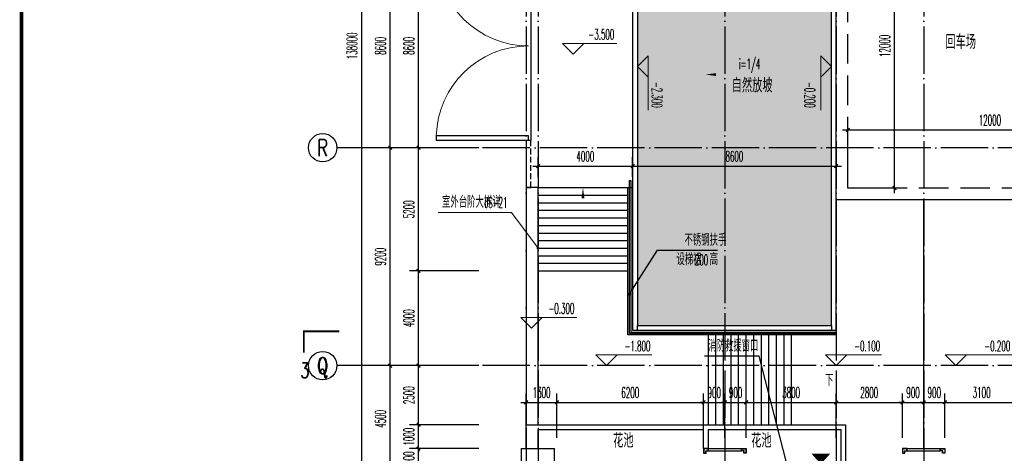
# Model space of a CAD drawing. Extents: x 1779708 to 7299578, y -1121471 to 88434.
# Tile 107 of 256: x 4301660 to 4343275, y -1009043 to -990738. Entities that reach past the tile are written whole.
import ezdxf
from ezdxf.enums import TextEntityAlignment as Align

# ---------------------------------------------------------------- set-up
doc = ezdxf.new("R2010")
doc.units = 0
doc.header["$LTSCALE"] = 1000
doc.header["$MEASUREMENT"] = 0
doc.linetypes.add('DASH', pattern=[0.35, 0.25, -0.1])
doc.linetypes.add('DOTE', pattern=[2.42, 2, -0.2, 0.02, -0.2])
doc.layers.get('0').update_dxf_attribs({"linetype": 'CONTINUOUS'})
doc.layers.get('Defpoints').update_dxf_attribs({"linetype": 'CONTINUOUS'})
for name, color, linetype in [('114', 114, 'CONTINUOUS'), ('a-dims', 7, 'CONTINUOUS'), ('AXIS', 3, 'CONTINUOUS'), ('AXIS_TEXT', 7, 'CONTINUOUS'), ('DIM_LEAD', 3, 'CONTINUOUS'), ('DIM_SYMB', 3, 'CONTINUOUS'), ('DOTE', 1, 'DOTE'), ('GGSignatureLayer', 7, 'CONTINUOUS'), ('PUB_DIM', 3, 'CONTINUOUS'), ('PUB_TEXT', 7, 'CONTINUOUS'), ('PUB_TITLE', 4, 'CONTINUOUS'), ('SPACE', 7, 'CONTINUOUS'), ('STAIR', 2, 'CONTINUOUS'), ('WALL', 255, 'CONTINUOUS'), ('WINDOW', 2, 'CONTINUOUS'), ('修改', 6, 'CONTINUOUS'), ('可见线', 6, 'CONTINUOUS'), ('室外构件', 4, 'CONTINUOUS'), ('道路', 33, 'CONTINUOUS')]:
    doc.layers.add(name, color=color, linetype=linetype)
doc.layers.add('DIM_ELEV', color=3, linetype='CONTINUOUS', lineweight=13)
doc.styles.add('_TCH_AXIS', font='COMPLEX', dxfattribs={"bigfont": 'GBCBIG'})
doc.styles.add('_TCH_DIM', font='SIMPLEX.shx', dxfattribs={"width": 0.7, "bigfont": 'GBCBIG.shx'})
doc.styles.add('_TCH_DIM_T3', font='SIMPLEX.shx', dxfattribs={"width": 0.494118, "bigfont": 'GBCBIG.shx'})
doc.styles.add('_TCH_LABEL', font='COMPLEX', dxfattribs={"bigfont": 'GBCBIG'})
doc.styles.add('_TCH_SPACE', font='SIMPLEX', dxfattribs={"height": 5, "bigfont": 'GBCBIG'})
doc.styles.add('COMPLEX', font='COMPLEX')
doc.dimstyles.new('_TCH_ARCH&&150', dxfattribs={"dimtxt": 446.25, "dimasz": 150, "dimexe": 375, "dimexo": 450, "dimgap": 189.375, "dimtad": 1, "dimdec": 0, "dimzin": 0, "dimdsep": 46, "dimtxsty": '_TCH_DIM_T3', "dimblk": 'ARCHTICK', "dimcen": 0.09, "dimdle": 225, "dimclrt": 7, "dimazin": 2, "dimtfac": 1, "dimtdec": 0, "dimtix": 1, "dimtmove": 2, "dimatfit": 3, "dimfxl": 250, "dimtolj": 1, "dimtzin": 0, "dimarcsym": 0})

# ---------------------------------------------------------------- blocks, each defined once
blk = doc.blocks.new('_AXISO')
blk.add_circle((0, 0), 0.5)
at = {"layer": 'AXIS_TEXT', "style": 'COMPLEX', "width": 1.041667}
blk.add_attdef('A', text='', height=0.56, dxfattribs=at).set_placement((-0.25, -0.28), (0.25, -0.28), align=Align.FIT)
blk = doc.blocks.new('_ArchTick')
at = {"color": 0, "linetype": 'ByBlock', "const_width": 0.4}
blk.add_lwpolyline([(-0.5, -0.5), (0.5, 0.5)], dxfattribs=at)
blk = doc.blocks.new('*D6838')
at = {"layer": 'AXIS', "color": 0, "lineweight": -2, "transparency": 16777216}
for p, q in [((2250, 8975), (2250, 147425)), ((6750, 147200), (1875, 147200)), ((6750, 9200), (1875, 9200))]:
    blk.add_line(p, q, dxfattribs=at)
at = {"layer": 'Defpoints', "color": 0, "transparency": 16777216}
for p in [(2250, 147200), (7200, 147200), (7200, 9200)]:
    blk.add_point(p, dxfattribs=at)
at = {"layer": 'AXIS', "color": 0, "lineweight": -2, "transparency": 16777216, "xscale": 150, "yscale": 150, "zscale": 150}
for p, rotation in [((2250, 147200), 90), ((2250, 9200), 270)]:
    blk.add_blockref('_ArchTick', p, dxfattribs=dict(at, rotation=rotation))
at = {"layer": 'AXIS', "color": 7, "transparency": 16777216, "insert": (1838, 78200), "char_height": 446.2, "attachment_point": 5, "rotation": 90, "style": '_TCH_DIM_T3'}
blk.add_mtext('\\A1;138000', dxfattribs=at)
blk = doc.blocks.new('*D6849')
at = {"layer": 'AXIS', "color": 0, "lineweight": -2, "transparency": 16777216}
for p, q in [((3450, 59975), (3450, 64925)), ((6750, 64700), (3075, 64700)), ((6750, 60200), (3075, 60200))]:
    blk.add_line(p, q, dxfattribs=at)
at = {"layer": 'Defpoints', "color": 0, "transparency": 16777216}
for p in [(3450, 64700), (7200, 64700), (7200, 60200)]:
    blk.add_point(p, dxfattribs=at)
at = {"layer": 'AXIS', "color": 0, "lineweight": -2, "transparency": 16777216, "xscale": 150, "yscale": 150, "zscale": 150}
for p, rotation in [((3450, 64700), 90), ((3450, 60200), 270)]:
    blk.add_blockref('_ArchTick', p, dxfattribs=dict(at, rotation=rotation))
at = {"layer": 'AXIS', "color": 7, "transparency": 16777216, "insert": (3038, 62450), "char_height": 446.2, "attachment_point": 5, "rotation": 90, "style": '_TCH_DIM_T3'}
blk.add_mtext('\\A1;4500', dxfattribs=at)
blk = doc.blocks.new('*D6850')
at = {"layer": 'AXIS', "color": 0, "lineweight": -2, "transparency": 16777216}
for p, q in [((3450, 64475), (3450, 74125)), ((6750, 73900), (3075, 73900)), ((6750, 64700), (3075, 64700))]:
    blk.add_line(p, q, dxfattribs=at)
at = {"layer": 'Defpoints', "color": 0, "transparency": 16777216}
for p in [(3450, 73900), (7200, 73900), (7200, 64700)]:
    blk.add_point(p, dxfattribs=at)
at = {"layer": 'AXIS', "color": 0, "lineweight": -2, "transparency": 16777216, "xscale": 150, "yscale": 150, "zscale": 150}
for p, rotation in [((3450, 73900), 90), ((3450, 64700), 270)]:
    blk.add_blockref('_ArchTick', p, dxfattribs=dict(at, rotation=rotation))
at = {"layer": 'AXIS', "color": 7, "transparency": 16777216, "insert": (3038, 69300), "char_height": 446.2, "attachment_point": 5, "rotation": 90, "style": '_TCH_DIM_T3'}
blk.add_mtext('\\A1;9200', dxfattribs=at)
blk = doc.blocks.new('*D6851')
at = {"layer": 'AXIS', "color": 0, "lineweight": -2, "transparency": 16777216}
for p, q in [((6750, 82500), (3075, 82500)), ((3450, 73675), (3450, 82725)), ((6750, 73900), (3075, 73900))]:
    blk.add_line(p, q, dxfattribs=at)
at = {"layer": 'Defpoints', "color": 0, "transparency": 16777216}
for p in [(3450, 82500), (7200, 82500), (7200, 73900)]:
    blk.add_point(p, dxfattribs=at)
at = {"layer": 'AXIS', "color": 0, "lineweight": -2, "transparency": 16777216, "xscale": 150, "yscale": 150, "zscale": 150}
for p, rotation in [((3450, 82500), 90), ((3450, 73900), 270)]:
    blk.add_blockref('_ArchTick', p, dxfattribs=dict(at, rotation=rotation))
at = {"layer": 'AXIS', "color": 7, "transparency": 16777216, "insert": (3038, 78200), "char_height": 446.2, "attachment_point": 5, "rotation": 90, "style": '_TCH_DIM_T3'}
blk.add_mtext('\\A1;8600', dxfattribs=at)
blk = doc.blocks.new('A$C36B43F05')
at = {"layer": 'PUB_TITLE', "const_width": 150}
blk.add_lwpolyline([(1500, 1500), (124650, 1500), (124650, 174600), (1500, 174600)], close=True, dxfattribs=at)
blk = doc.blocks.new('$DorLib2D$00000002')
for p, q in [((-0.5, 0), (-0.5, 0.4875)), ((-0.475, 0.4875), (-0.5, 0.4875)), ((-0.475, 0), (-0.475, 0.4875)), ((0.475, 0), (0.475, 0.4875)), ((0.475, 0.4875), (0.5, 0.4875)), ((0.5, 0), (0.5, 0.4875)), ((-0.5, 0), (-0.475, 0)), ((0.5, 0), (0.475, 0))]:
    blk.add_line(p, q)
at = {"lineweight": 13}
for centre, start, end in [((-0.4875, 0), 0, 88.5307), ((0.4875, 0), 91.4693, 180)]:
    blk.add_arc(centre, 0.4875, start, end, dxfattribs=at)
blk = doc.blocks.new('A$C13BE7D8E')
at = {"layer": '114'}
h = blk.add_hatch(dxfattribs=at)
h.set_pattern_fill('GRASS', color=256, scale=150, style=0)
h.set_pattern_definition([(90, (0, 0), (-299.3386, 299.3386), [79.374, -519.303]), (45, (0, 0), (-299.339, 299.339), [79.374, -343.955]), (135, (0, 0), (-299.339, -299.339), [79.374, -343.955])])
h.paths.add_polyline_path([(8500, 6200), (16700, 6200), (16700, 29800), (8500, 29800)])
at = {"layer": 'STAIR'}
for p, q in [((4300, 12020), (8300, 12020)), ((4300, 11700), (8100, 11700)), ((4300, 11380), (8100, 11380)), ((4300, 11060), (8100, 11060)), ((4300, 10740), (8100, 10740)), ((4300, 10420), (8100, 10420)), ((4300, 10100), (8100, 10100)), ((4300, 9780), (8100, 9780)), ((4300, 9460), (8100, 9460)), ((4300, 9140), (8100, 9140)), ((4300, 8820), (8100, 8820)), ((4300, 8500), (8100, 8500)), ((11500, 2000), (11500, 5800)), ((11820, 2000), (11820, 5800)), ((12140, 2000), (12140, 5800)), ((12460, 2000), (12460, 5800)), ((12780, 2000), (12780, 5800)), ((13100, 2000), (13100, 5800)), ((13420, 2000), (13420, 5800)), ((13740, 2000), (13740, 5800)), ((14060, 2000), (14060, 5800)), ((14380, 2000), (14380, 5800)), ((14700, 2000), (14700, 5800)), ((15020, 2000), (15020, 5800))]:
    blk.add_line(p, q, dxfattribs=at)
for points in [[(16900, 5860), (8160, 5860), (8160, 12320), (8220, 12320), (8220, 5920), (16900, 5920)], [(16900, 6000), (16900, 5800), (8300, 5800), (8100, 5800), (8100, 12020), (8300, 12020), (8300, 6000), (16900, 6000)]]:
    blk.add_lwpolyline(points, dxfattribs=at)
at = {"layer": 'WALL', "linetype": 'DASH'}
for p, q in [((4000, 14000), (3800, 14000)), ((3800, 14000), (3800, 12020)), ((4000, 12020), (4000, 14000)), ((3800, 12020), (4000, 12020))]:
    blk.add_line(p, q, dxfattribs=at)
at = {"layer": 'WINDOW'}
blk.add_line((4000, 22000), (4000, 14000), dxfattribs=at)
at = {"layer": '可见线'}
for p, q in [((8500, 6000), (8500, 6200)), ((16700, 6200), (16700, 6000))]:
    blk.add_line(p, q, dxfattribs=at)
for points in [[(8300, 6000), (16900, 6000), (16900, 30000), (8300, 30000)], [(8500, 6200), (16700, 6200), (16700, 29800), (8500, 29800)], [(3800, 2000), (4300, 2000), (4300, 12020), (3800, 12020)]]:
    blk.add_lwpolyline(points, close=True, dxfattribs=at)
at = {"layer": '道路'}
blk.add_lwpolyline([(16900, 11500), (16900, 24500), (29900, 24500), (29900, 11500)], close=True, dxfattribs=at)
at = {"layer": '道路', "color": 3, "linetype": 'DASH', "ltscale": 5, "flags": 128}
blk.add_lwpolyline([(17400, 12000), (17400, 24000), (29400, 24000), (29400, 12000)], close=True, dxfattribs=at)
at = {"layer": 'WINDOW', "xscale": 8000, "yscale": -8000, "zscale": 8000, "rotation": 270}
blk.add_blockref('$DorLib2D$00000002', (3900, 18000), dxfattribs=at)
blk = doc.blocks.new('*D4623')
at = {"layer": 'Defpoints', "color": 0, "transparency": 16777216}
for p in [(4343867, -1006893), (4340767, -1008843), (4343867, -1008843)]:
    blk.add_point(p, dxfattribs=at)
at = {"layer": 'PUB_DIM', "color": 0, "lineweight": -2, "transparency": 16777216}
for p, q in [((4340767, -1008393), (4340767, -1006518)), ((4343867, -1008393), (4343867, -1006518)), ((4340542, -1006893), (4344092, -1006893))]:
    blk.add_line(p, q, dxfattribs=at)
at = {"layer": 'PUB_DIM', "color": 0, "lineweight": -2, "transparency": 16777216, "xscale": 150, "yscale": 150, "zscale": 150, "rotation": 180}
blk.add_blockref('_ArchTick', (4340767, -1006893), dxfattribs=at)
at = {"layer": 'PUB_DIM', "color": 0, "lineweight": -2, "transparency": 16777216, "xscale": 150, "yscale": 150, "zscale": 150}
blk.add_blockref('_ArchTick', (4343867, -1006893), dxfattribs=at)
at = {"layer": 'PUB_DIM', "color": 7, "transparency": 16777216, "insert": (4342317, -1006481), "char_height": 446.2, "attachment_point": 5, "style": '_TCH_DIM_T3'}
blk.add_mtext('\\A1;3100', dxfattribs=at)
blk = doc.blocks.new('*D4624')
at = {"layer": 'Defpoints', "color": 0, "transparency": 16777216}
for p in [(4340767, -1006893), (4339867, -1008843), (4340767, -1008843)]:
    blk.add_point(p, dxfattribs=at)
at = {"layer": 'PUB_DIM', "color": 0, "lineweight": -2, "transparency": 16777216}
for p, q in [((4339867, -1008393), (4339867, -1006518)), ((4340767, -1008393), (4340767, -1006518)), ((4339867, -1006893), (4339717, -1006893)), ((4339867, -1006893), (4340767, -1006893)), ((4340767, -1006893), (4340917, -1006893))]:
    blk.add_line(p, q, dxfattribs=at)
at = {"layer": 'PUB_DIM', "color": 0, "lineweight": -2, "transparency": 16777216, "xscale": 150, "yscale": 150, "zscale": 150}
blk.add_blockref('_ArchTick', (4339867, -1006893), dxfattribs=at)
at = {"layer": 'PUB_DIM', "color": 0, "lineweight": -2, "transparency": 16777216, "xscale": 150, "yscale": 150, "zscale": 150, "rotation": 180}
blk.add_blockref('_ArchTick', (4340767, -1006893), dxfattribs=at)
at = {"layer": 'PUB_DIM', "color": 7, "transparency": 16777216, "insert": (4340317, -1006481), "char_height": 446.2, "attachment_point": 5, "style": '_TCH_DIM_T3'}
blk.add_mtext('\\A1;900', dxfattribs=at)
blk = doc.blocks.new('*D4625')
at = {"layer": 'Defpoints', "color": 0, "transparency": 16777216}
for p in [(4339867, -1006893), (4338967, -1008843), (4339867, -1008843)]:
    blk.add_point(p, dxfattribs=at)
at = {"layer": 'PUB_DIM', "color": 0, "lineweight": -2, "transparency": 16777216}
for p, q in [((4338967, -1008393), (4338967, -1006518)), ((4339867, -1008393), (4339867, -1006518)), ((4338967, -1006893), (4338817, -1006893)), ((4338967, -1006893), (4339867, -1006893)), ((4339867, -1006893), (4340017, -1006893))]:
    blk.add_line(p, q, dxfattribs=at)
at = {"layer": 'PUB_DIM', "color": 0, "lineweight": -2, "transparency": 16777216, "xscale": 150, "yscale": 150, "zscale": 150}
blk.add_blockref('_ArchTick', (4338967, -1006893), dxfattribs=at)
at = {"layer": 'PUB_DIM', "color": 0, "lineweight": -2, "transparency": 16777216, "xscale": 150, "yscale": 150, "zscale": 150, "rotation": 180}
blk.add_blockref('_ArchTick', (4339867, -1006893), dxfattribs=at)
at = {"layer": 'PUB_DIM', "color": 7, "transparency": 16777216, "insert": (4339417, -1006481), "char_height": 446.2, "attachment_point": 5, "style": '_TCH_DIM_T3'}
blk.add_mtext('\\A1;900', dxfattribs=at)
blk = doc.blocks.new('*D4626')
at = {"layer": 'Defpoints', "color": 0, "transparency": 16777216}
for p in [(4338967, -1006893), (4336167, -1008843), (4338967, -1008843)]:
    blk.add_point(p, dxfattribs=at)
at = {"layer": 'PUB_DIM', "color": 0, "lineweight": -2, "transparency": 16777216}
for p, q in [((4336167, -1008393), (4336167, -1006518)), ((4338967, -1008393), (4338967, -1006518)), ((4335942, -1006893), (4339192, -1006893))]:
    blk.add_line(p, q, dxfattribs=at)
at = {"layer": 'PUB_DIM', "color": 0, "lineweight": -2, "transparency": 16777216, "xscale": 150, "yscale": 150, "zscale": 150, "rotation": 180}
blk.add_blockref('_ArchTick', (4336167, -1006893), dxfattribs=at)
at = {"layer": 'PUB_DIM', "color": 0, "lineweight": -2, "transparency": 16777216, "xscale": 150, "yscale": 150, "zscale": 150}
blk.add_blockref('_ArchTick', (4338967, -1006893), dxfattribs=at)
at = {"layer": 'PUB_DIM', "color": 7, "transparency": 16777216, "insert": (4337567, -1006481), "char_height": 446.2, "attachment_point": 5, "style": '_TCH_DIM_T3'}
blk.add_mtext('\\A1;2800', dxfattribs=at)
blk = doc.blocks.new('*D4627')
at = {"layer": 'Defpoints', "color": 0, "transparency": 16777216}
for p in [(4336167, -1006893), (4332367, -1008843), (4336167, -1008843)]:
    blk.add_point(p, dxfattribs=at)
at = {"layer": 'PUB_DIM', "color": 0, "lineweight": -2, "transparency": 16777216}
for p, q in [((4332367, -1008393), (4332367, -1006518)), ((4336167, -1008393), (4336167, -1006518)), ((4332142, -1006893), (4336392, -1006893))]:
    blk.add_line(p, q, dxfattribs=at)
at = {"layer": 'PUB_DIM', "color": 0, "lineweight": -2, "transparency": 16777216, "xscale": 150, "yscale": 150, "zscale": 150, "rotation": 180}
blk.add_blockref('_ArchTick', (4332367, -1006893), dxfattribs=at)
at = {"layer": 'PUB_DIM', "color": 0, "lineweight": -2, "transparency": 16777216, "xscale": 150, "yscale": 150, "zscale": 150}
blk.add_blockref('_ArchTick', (4336167, -1006893), dxfattribs=at)
at = {"layer": 'PUB_DIM', "color": 7, "transparency": 16777216, "insert": (4334267, -1006481), "char_height": 446.2, "attachment_point": 5, "style": '_TCH_DIM_T3'}
blk.add_mtext('\\A1;3800', dxfattribs=at)
blk = doc.blocks.new('*D4628')
at = {"layer": 'Defpoints', "color": 0, "transparency": 16777216}
for p in [(4332367, -1006893), (4331467, -1008843), (4332367, -1008843)]:
    blk.add_point(p, dxfattribs=at)
at = {"layer": 'PUB_DIM', "color": 0, "lineweight": -2, "transparency": 16777216}
for p, q in [((4331467, -1008393), (4331467, -1006518)), ((4332367, -1008393), (4332367, -1006518)), ((4331467, -1006893), (4331317, -1006893)), ((4331467, -1006893), (4332367, -1006893)), ((4332367, -1006893), (4332517, -1006893))]:
    blk.add_line(p, q, dxfattribs=at)
at = {"layer": 'PUB_DIM', "color": 0, "lineweight": -2, "transparency": 16777216, "xscale": 150, "yscale": 150, "zscale": 150}
blk.add_blockref('_ArchTick', (4331467, -1006893), dxfattribs=at)
at = {"layer": 'PUB_DIM', "color": 0, "lineweight": -2, "transparency": 16777216, "xscale": 150, "yscale": 150, "zscale": 150, "rotation": 180}
blk.add_blockref('_ArchTick', (4332367, -1006893), dxfattribs=at)
at = {"layer": 'PUB_DIM', "color": 7, "transparency": 16777216, "insert": (4331917, -1006481), "char_height": 446.2, "attachment_point": 5, "style": '_TCH_DIM_T3'}
blk.add_mtext('\\A1;900', dxfattribs=at)
blk = doc.blocks.new('*D4629')
at = {"layer": 'Defpoints', "color": 0, "transparency": 16777216}
for p in [(4331467, -1006893), (4330567, -1008843), (4331467, -1008843)]:
    blk.add_point(p, dxfattribs=at)
at = {"layer": 'PUB_DIM', "color": 0, "lineweight": -2, "transparency": 16777216}
for p, q in [((4330567, -1008393), (4330567, -1006518)), ((4331467, -1008393), (4331467, -1006518)), ((4330567, -1006893), (4330417, -1006893)), ((4330567, -1006893), (4331467, -1006893)), ((4331467, -1006893), (4331617, -1006893))]:
    blk.add_line(p, q, dxfattribs=at)
at = {"layer": 'PUB_DIM', "color": 0, "lineweight": -2, "transparency": 16777216, "xscale": 150, "yscale": 150, "zscale": 150}
blk.add_blockref('_ArchTick', (4330567, -1006893), dxfattribs=at)
at = {"layer": 'PUB_DIM', "color": 0, "lineweight": -2, "transparency": 16777216, "xscale": 150, "yscale": 150, "zscale": 150, "rotation": 180}
blk.add_blockref('_ArchTick', (4331467, -1006893), dxfattribs=at)
at = {"layer": 'PUB_DIM', "color": 7, "transparency": 16777216, "insert": (4331017, -1006481), "char_height": 446.2, "attachment_point": 5, "style": '_TCH_DIM_T3'}
blk.add_mtext('\\A1;900', dxfattribs=at)
blk = doc.blocks.new('*D4630')
at = {"layer": 'Defpoints', "color": 0, "transparency": 16777216}
for p in [(4330567, -1006893), (4324367, -1008843), (4330567, -1008843)]:
    blk.add_point(p, dxfattribs=at)
at = {"layer": 'PUB_DIM', "color": 0, "lineweight": -2, "transparency": 16777216}
for p, q in [((4324367, -1008393), (4324367, -1006518)), ((4330567, -1008393), (4330567, -1006518)), ((4324142, -1006893), (4330792, -1006893))]:
    blk.add_line(p, q, dxfattribs=at)
at = {"layer": 'PUB_DIM', "color": 0, "lineweight": -2, "transparency": 16777216, "xscale": 150, "yscale": 150, "zscale": 150, "rotation": 180}
blk.add_blockref('_ArchTick', (4324367, -1006893), dxfattribs=at)
at = {"layer": 'PUB_DIM', "color": 0, "lineweight": -2, "transparency": 16777216, "xscale": 150, "yscale": 150, "zscale": 150}
blk.add_blockref('_ArchTick', (4330567, -1006893), dxfattribs=at)
at = {"layer": 'PUB_DIM', "color": 7, "transparency": 16777216, "insert": (4327467, -1006481), "char_height": 446.2, "attachment_point": 5, "style": '_TCH_DIM_T3'}
blk.add_mtext('\\A1;6200', dxfattribs=at)
blk = doc.blocks.new('*D4631')
at = {"layer": 'Defpoints', "color": 0, "transparency": 16777216}
for p in [(4324367, -1006893), (4323067, -1008843), (4324367, -1008843)]:
    blk.add_point(p, dxfattribs=at)
at = {"layer": 'PUB_DIM', "color": 0, "lineweight": -2, "transparency": 16777216}
for p, q in [((4323067, -1008393), (4323067, -1006518)), ((4324367, -1008393), (4324367, -1006518)), ((4322842, -1006893), (4324592, -1006893))]:
    blk.add_line(p, q, dxfattribs=at)
at = {"layer": 'PUB_DIM', "color": 0, "lineweight": -2, "transparency": 16777216, "xscale": 150, "yscale": 150, "zscale": 150, "rotation": 180}
blk.add_blockref('_ArchTick', (4323067, -1006893), dxfattribs=at)
at = {"layer": 'PUB_DIM', "color": 0, "lineweight": -2, "transparency": 16777216, "xscale": 150, "yscale": 150, "zscale": 150}
blk.add_blockref('_ArchTick', (4324367, -1006893), dxfattribs=at)
at = {"layer": 'PUB_DIM', "color": 7, "transparency": 16777216, "insert": (4323717, -1006481), "char_height": 446.2, "attachment_point": 5, "style": '_TCH_DIM_T3'}
blk.add_mtext('\\A1;1300', dxfattribs=at)
blk = doc.blocks.new('*D4783')
at = {"layer": 'Defpoints', "color": 0, "transparency": 16777216}
for p in [(4318517, -987543), (4321517, -987543), (4321517, -996143)]:
    blk.add_point(p, dxfattribs=at)
at = {"layer": 'PUB_DIM', "color": 0, "lineweight": -2, "transparency": 16777216}
for p, q in [((4318517, -996368), (4318517, -987318)), ((4321067, -987543), (4318142, -987543)), ((4321067, -996143), (4318142, -996143))]:
    blk.add_line(p, q, dxfattribs=at)
at = {"layer": 'PUB_DIM', "color": 0, "lineweight": -2, "transparency": 16777216, "xscale": 150, "yscale": 150, "zscale": 150}
for p, rotation in [((4318517, -987543), 90), ((4318517, -996143), 270)]:
    blk.add_blockref('_ArchTick', p, dxfattribs=dict(at, rotation=rotation))
at = {"layer": 'PUB_DIM', "color": 7, "transparency": 16777216, "insert": (4318105, -991843), "char_height": 446.2, "attachment_point": 5, "rotation": 90, "style": '_TCH_DIM_T3'}
blk.add_mtext('\\A1;8600', dxfattribs=at)
blk = doc.blocks.new('*D4784')
at = {"layer": 'Defpoints', "color": 0, "transparency": 16777216}
for p in [(4318517, -996143), (4321517, -996143), (4321517, -1001343)]:
    blk.add_point(p, dxfattribs=at)
at = {"layer": 'PUB_DIM', "color": 0, "lineweight": -2, "transparency": 16777216}
for p, q in [((4321067, -996143), (4318142, -996143)), ((4318517, -1001568), (4318517, -995918)), ((4321067, -1001343), (4318142, -1001343))]:
    blk.add_line(p, q, dxfattribs=at)
at = {"layer": 'PUB_DIM', "color": 0, "lineweight": -2, "transparency": 16777216, "xscale": 150, "yscale": 150, "zscale": 150}
for p, rotation in [((4318517, -996143), 90), ((4318517, -1001343), 270)]:
    blk.add_blockref('_ArchTick', p, dxfattribs=dict(at, rotation=rotation))
at = {"layer": 'PUB_DIM', "color": 7, "transparency": 16777216, "insert": (4318105, -998743), "char_height": 446.2, "attachment_point": 5, "rotation": 90, "style": '_TCH_DIM_T3'}
blk.add_mtext('\\A1;5200', dxfattribs=at)
blk = doc.blocks.new('*D4785')
at = {"layer": 'Defpoints', "color": 0, "transparency": 16777216}
for p in [(4318517, -1001343), (4321517, -1001343), (4321517, -1005343)]:
    blk.add_point(p, dxfattribs=at)
at = {"layer": 'PUB_DIM', "color": 0, "lineweight": -2, "transparency": 16777216}
for p, q in [((4318517, -1005568), (4318517, -1001118)), ((4321067, -1001343), (4318142, -1001343)), ((4321067, -1005343), (4318142, -1005343))]:
    blk.add_line(p, q, dxfattribs=at)
at = {"layer": 'PUB_DIM', "color": 0, "lineweight": -2, "transparency": 16777216, "xscale": 150, "yscale": 150, "zscale": 150}
for p, rotation in [((4318517, -1001343), 90), ((4318517, -1005343), 270)]:
    blk.add_blockref('_ArchTick', p, dxfattribs=dict(at, rotation=rotation))
at = {"layer": 'PUB_DIM', "color": 7, "transparency": 16777216, "insert": (4318105, -1003343), "char_height": 446.2, "attachment_point": 5, "rotation": 90, "style": '_TCH_DIM_T3'}
blk.add_mtext('\\A1;4000', dxfattribs=at)
blk = doc.blocks.new('*D4925')
at = {"layer": 'Defpoints', "color": 0, "transparency": 16777216}
for p in [(4318517, -1008843), (4321517, -1008843), (4321517, -1009843)]:
    blk.add_point(p, dxfattribs=at)
at = {"layer": 'PUB_DIM', "color": 0, "lineweight": -2, "transparency": 16777216}
for p, q in [((4318517, -1008843), (4318517, -1008693)), ((4321067, -1008843), (4318142, -1008843)), ((4318517, -1009843), (4318517, -1008843)), ((4321067, -1009843), (4318142, -1009843)), ((4318517, -1009843), (4318517, -1009993))]:
    blk.add_line(p, q, dxfattribs=at)
at = {"layer": 'PUB_DIM', "color": 0, "lineweight": -2, "transparency": 16777216, "xscale": 150, "yscale": 150, "zscale": 150}
for p, rotation in [((4318517, -1008843), 270), ((4318517, -1009843), 90)]:
    blk.add_blockref('_ArchTick', p, dxfattribs=dict(at, rotation=rotation))
at = {"layer": 'PUB_DIM', "color": 7, "transparency": 16777216, "insert": (4318105, -1009343), "char_height": 446.2, "attachment_point": 5, "rotation": 90, "style": '_TCH_DIM_T3'}
blk.add_mtext('\\A1;1000', dxfattribs=at)
blk = doc.blocks.new('*D4926')
at = {"layer": 'Defpoints', "color": 0, "transparency": 16777216}
for p in [(4318517, -1007843), (4321517, -1007843), (4321517, -1008843)]:
    blk.add_point(p, dxfattribs=at)
at = {"layer": 'PUB_DIM', "color": 0, "lineweight": -2, "transparency": 16777216}
for p, q in [((4321067, -1007843), (4318142, -1007843)), ((4318517, -1007843), (4318517, -1007693)), ((4318517, -1008843), (4318517, -1007843)), ((4321067, -1008843), (4318142, -1008843)), ((4318517, -1008843), (4318517, -1008993))]:
    blk.add_line(p, q, dxfattribs=at)
at = {"layer": 'PUB_DIM', "color": 0, "lineweight": -2, "transparency": 16777216, "xscale": 150, "yscale": 150, "zscale": 150}
for p, rotation in [((4318517, -1007843), 270), ((4318517, -1008843), 90)]:
    blk.add_blockref('_ArchTick', p, dxfattribs=dict(at, rotation=rotation))
at = {"layer": 'PUB_DIM', "color": 7, "transparency": 16777216, "insert": (4318105, -1008343), "char_height": 446.2, "attachment_point": 5, "rotation": 90, "style": '_TCH_DIM_T3'}
blk.add_mtext('\\A1;1000', dxfattribs=at)
blk = doc.blocks.new('*D4927')
at = {"layer": 'Defpoints', "color": 0, "transparency": 16777216}
for p in [(4318517, -1005343), (4321517, -1005343), (4321517, -1007843)]:
    blk.add_point(p, dxfattribs=at)
at = {"layer": 'PUB_DIM', "color": 0, "lineweight": -2, "transparency": 16777216}
for p, q in [((4321067, -1005343), (4318142, -1005343)), ((4318517, -1008068), (4318517, -1005118)), ((4321067, -1007843), (4318142, -1007843))]:
    blk.add_line(p, q, dxfattribs=at)
at = {"layer": 'PUB_DIM', "color": 0, "lineweight": -2, "transparency": 16777216, "xscale": 150, "yscale": 150, "zscale": 150}
for p, rotation in [((4318517, -1005343), 90), ((4318517, -1007843), 270)]:
    blk.add_blockref('_ArchTick', p, dxfattribs=dict(at, rotation=rotation))
at = {"layer": 'PUB_DIM', "color": 7, "transparency": 16777216, "insert": (4318105, -1006593), "char_height": 446.2, "attachment_point": 5, "rotation": 90, "style": '_TCH_DIM_T3'}
blk.add_mtext('\\A1;2500', dxfattribs=at)
blk = doc.blocks.new('*D6669')
at = {"layer": 'Defpoints', "color": 0, "transparency": 16777216}
for p in [(4348667, -995391), (4336667, -997843), (4348667, -997843)]:
    blk.add_point(p, dxfattribs=at)
at = {"layer": 'PUB_DIM', "color": 0, "lineweight": -2, "transparency": 16777216}
for p, q in [((4336667, -997393), (4336667, -995016)), ((4348667, -997393), (4348667, -995016)), ((4336442, -995391), (4348892, -995391))]:
    blk.add_line(p, q, dxfattribs=at)
at = {"layer": 'PUB_DIM', "color": 0, "lineweight": -2, "transparency": 16777216, "xscale": 150, "yscale": 150, "zscale": 150, "rotation": 180}
blk.add_blockref('_ArchTick', (4336667, -995391), dxfattribs=at)
at = {"layer": 'PUB_DIM', "color": 0, "lineweight": -2, "transparency": 16777216, "xscale": 150, "yscale": 150, "zscale": 150}
blk.add_blockref('_ArchTick', (4348667, -995391), dxfattribs=at)
at = {"layer": 'PUB_DIM', "color": 7, "transparency": 16777216, "insert": (4342667, -994978), "char_height": 446.2, "attachment_point": 5, "style": '_TCH_DIM_T3'}
blk.add_mtext('\\A1;12000', dxfattribs=at)
blk = doc.blocks.new('*D6670')
at = {"layer": 'Defpoints', "color": 0, "transparency": 16777216}
for p in [(4336667, -985843), (4338633, -985843), (4336667, -997843)]:
    blk.add_point(p, dxfattribs=at)
at = {"layer": 'PUB_DIM', "color": 0, "lineweight": -2, "transparency": 16777216}
for p, q in [((4337117, -985843), (4339008, -985843)), ((4338633, -998068), (4338633, -985618)), ((4337117, -997843), (4339008, -997843))]:
    blk.add_line(p, q, dxfattribs=at)
at = {"layer": 'PUB_DIM', "color": 0, "lineweight": -2, "transparency": 16777216, "xscale": 150, "yscale": 150, "zscale": 150}
for p, rotation in [((4338633, -985843), 90), ((4338633, -997843), 270)]:
    blk.add_blockref('_ArchTick', p, dxfattribs=dict(at, rotation=rotation))
at = {"layer": 'PUB_DIM', "color": 7, "transparency": 16777216, "insert": (4338221, -991843), "char_height": 446.2, "attachment_point": 5, "rotation": 90, "style": '_TCH_DIM_T3'}
blk.add_mtext('\\A1;12000', dxfattribs=at)
blk = doc.blocks.new('*D6763')
at = {"layer": 'Defpoints', "color": 0, "transparency": 16777216}
for p in [(4327567, -996917), (4323567, -997823), (4327567, -997823)]:
    blk.add_point(p, dxfattribs=at)
at = {"layer": 'PUB_DIM', "color": 0, "lineweight": -2, "transparency": 16777216}
for p, q in [((4323567, -997373), (4323567, -996542)), ((4327567, -997373), (4327567, -996542)), ((4323342, -996917), (4327792, -996917))]:
    blk.add_line(p, q, dxfattribs=at)
at = {"layer": 'PUB_DIM', "color": 0, "lineweight": -2, "transparency": 16777216, "xscale": 150, "yscale": 150, "zscale": 150, "rotation": 180}
blk.add_blockref('_ArchTick', (4323567, -996917), dxfattribs=at)
at = {"layer": 'PUB_DIM', "color": 0, "lineweight": -2, "transparency": 16777216, "xscale": 150, "yscale": 150, "zscale": 150}
blk.add_blockref('_ArchTick', (4327567, -996917), dxfattribs=at)
at = {"layer": 'PUB_DIM', "color": 7, "transparency": 16777216, "insert": (4325567, -996505), "char_height": 446.2, "attachment_point": 5, "style": '_TCH_DIM_T3'}
blk.add_mtext('\\A1;4000', dxfattribs=at)
blk = doc.blocks.new('*D6764')
at = {"layer": 'Defpoints', "color": 0, "transparency": 16777216}
for p in [(4336167, -996917), (4327567, -997823), (4336167, -997823)]:
    blk.add_point(p, dxfattribs=at)
at = {"layer": 'PUB_DIM', "color": 0, "lineweight": -2, "transparency": 16777216}
for p, q in [((4327567, -997373), (4327567, -996542)), ((4336167, -997373), (4336167, -996542)), ((4327342, -996917), (4336392, -996917))]:
    blk.add_line(p, q, dxfattribs=at)
at = {"layer": 'PUB_DIM', "color": 0, "lineweight": -2, "transparency": 16777216, "xscale": 150, "yscale": 150, "zscale": 150, "rotation": 180}
blk.add_blockref('_ArchTick', (4327567, -996917), dxfattribs=at)
at = {"layer": 'PUB_DIM', "color": 0, "lineweight": -2, "transparency": 16777216, "xscale": 150, "yscale": 150, "zscale": 150}
blk.add_blockref('_ArchTick', (4336167, -996917), dxfattribs=at)
at = {"layer": 'PUB_DIM', "color": 7, "transparency": 16777216, "insert": (4331867, -996505), "char_height": 446.2, "attachment_point": 5, "style": '_TCH_DIM_T3'}
blk.add_mtext('\\A1;8600', dxfattribs=at)
blk = doc.blocks.new('A$C159220C3')
at = {"layer": 'AXIS'}
for p, q in [((7200, 73900), (1200, 73900)), ((7200, 64700), (1200, 64700))]:
    blk.add_line(p, q, dxfattribs=at)
at = {"layer": 'DOTE'}
for p, q in [((9200, 149200), (9200, 7200)), ((9700, 149200), (9700, 7200)), ((17600, 149200), (17600, 7200)), ((22300, 149200), (22300, 7200)), ((26000, 149200), (26000, 7200)), ((86800, 73900), (7200, 73900)), ((86800, 64700), (7200, 64700))]:
    blk.add_line(p, q, dxfattribs=at)
at = {"layer": 'AXIS'}
ref = blk.add_blockref('_AXISO', (600, 73900), dxfattribs=dict(at, xscale=1200, yscale=1200, zscale=1200))
ref.add_attrib('A', 'R', dxfattribs={"layer": 'AXIS_TEXT', "height": 698.9, "style": '_TCH_AXIS', "width": 0.777778}).set_placement((367, 73550.5), (833, 73550.5), align=Align.FIT)
ref = blk.add_blockref('_AXISO', (600, 64700), dxfattribs=dict(at, xscale=1200, yscale=1200, zscale=1200))
ref.add_attrib('A', 'Q', dxfattribs={"layer": 'AXIS_TEXT', "height": 689.6, "style": '_TCH_AXIS', "width": 0.913043}).set_placement((360.2, 64355.2), (839.8, 64355.2), align=Align.FIT)
for p1, p2, distance, picture, middle in [((7200, 9200), (7200, 147200), 4950, '*D6838', (1837.5, 78200)), ((7200, 73900), (7200, 82500), 3750, '*D6851', (3037.5, 78200)), ((7200, 64700), (7200, 73900), 3750, '*D6850', (3037.5, 69300)), ((7200, 60200), (7200, 64700), 3750, '*D6849', (3037.5, 62450))]:
    dim = blk.add_aligned_dim(p1=p1, p2=p2, distance=distance, dimstyle='_TCH_ARCH&&150', dxfattribs=at)
    dim.commit()
    dim.dimension.update_dxf_attribs({"geometry": picture, "text_midpoint": middle})

msp = doc.modelspace()

# ---------------------------------------------------------------- linework, layer by layer
at = {"layer": 'DIM_ELEV'}
for p, q in [((4325047.8, -992187.8), (4324597.8, -991737.8)), ((4324597.8, -991737.8), (4326896.2, -991737.8)), ((4325047.8, -992187.8), (4325497.8, -991737.8)), ((4327767.1, -992713.9), (4328217.1, -992263.9)), ((4328217.1, -992263.9), (4328217.1, -994562.2)), ((4335967.1, -992713.9), (4335517.1, -992263.9)), ((4335517.1, -992263.9), (4335517.1, -994562.2)), ((4327767.1, -992713.9), (4328217.1, -993163.9)), ((4335967.1, -992713.9), (4335517.1, -993163.9)), ((4322445.3, -998877.4), (4319350.5, -998877.4)), ((4323567.1, -1000383.3), (4322445.3, -998877.4)), ((4323286.6, -1003757.8), (4322836.6, -1003307.8)), ((4322836.6, -1003307.8), (4325209, -1003307.8)), ((4323286.6, -1003757.8), (4323736.6, -1003307.8)), ((4326458.3, -1005343.3), (4326008.3, -1004893.3)), ((4326008.3, -1004893.3), (4328380.8, -1004893.3)), ((4326458.3, -1005343.3), (4326908.3, -1004893.3)), ((4336167.1, -1005343.3), (4335717.1, -1004893.3)), ((4335717.1, -1004893.3), (4338089.5, -1004893.3)), ((4336167.1, -1005343.3), (4336617.1, -1004893.3)), ((4341231.1, -1005343.3), (4340781.1, -1004893.3)), ((4340781.1, -1004893.3), (4343631.1, -1004893.3)), ((4341231.1, -1005343.3), (4341681.1, -1004893.3))]:
    msp.add_line(p, q, dxfattribs=at)
at = {"layer": 'DIM_ELEV', "const_width": 60}
msp.add_lwpolyline([(4323585, -1000407.4, 1), (4323549.2, -1000359.3, 1)], format="xyb", close=True, dxfattribs=at)
at = {"layer": 'DIM_LEAD'}
for p, q in [((4327418, -1002333.5), (4328613.3, -1000469.7)), ((4328613.3, -1000469.7), (4331159, -1000469.7)), ((4332909, -1004938.4), (4330599, -1004938.4)), ((4334183.8, -1009873.3), (4332909, -1004938.4))]:
    msp.add_line(p, q, dxfattribs=at)
at = {"layer": 'DIM_LEAD', "const_width": 60}
msp.add_lwpolyline([(4327401.8, -1002358.8, 1), (4327434.2, -1002308.2, 1)], format="xyb", close=True, dxfattribs=at)
at = {"layer": 'DIM_SYMB'}
for points in [[(4333707.8, -993053.6, 0, 0, 0), (4330644.1, -993053.6, 0, 120, 0), (4331094.1, -993053.6, 0, 0, 0)], [(4335549.2, -1005943.3, 0, 0, 0), (4325467.1, -1005943.3, 0, 0, 0), (4325467.1, -997823.3, 0, 120, 0), (4325467.1, -998273.3, 0, 0, 0)]]:
    msp.add_lwpolyline(points, format="xyseb", dxfattribs=at)
at = {"layer": 'DIM_SYMB', "const_width": 75}
msp.add_lwpolyline([(4313670.9, -1004793.6), (4313670.9, -1003893.6), (4315170.9, -1003893.6)], dxfattribs=at)
at = {"layer": 'GGSignatureLayer'}
msp.add_lwpolyline([(4335521.4, -1009503.9, 0, 800, 0), (4335521.4, -1009054.1, 800, 800, 0)], format="xyseb", dxfattribs=at)
at = {"layer": 'WALL'}
for p, q in [((4322867.1, -1008843.3), (4324267.1, -1008843.3)), ((4322867.1, -1013993.3), (4322867.1, -1008843.3)), ((4324267.1, -1009843.3), (4324267.1, -1008843.3))]:
    msp.add_line(p, q, dxfattribs=at)
at = {"layer": '可见线'}
for p, q in [((4339867.1, -1008843.3), (4339867.1, -998343.3)), ((4330567.1, -1008843.3), (4330567.1, -1007843.3))]:
    msp.add_line(p, q, dxfattribs=at)
for points in [[(4323067.1, -1008843.3), (4323067.1, -1007843.3), (4336567.1, -1007843.3), (4336567.1, -1009793.3)], [(4323567.1, -1008843.3), (4323567.1, -1008043.3), (4330567.1, -1008043.3)], [(4330767.1, -1008843.3), (4330767.1, -1008043.3), (4336367.1, -1008043.3), (4336367.1, -1009793.3)]]:
    msp.add_lwpolyline(points, dxfattribs=at)
at = {"layer": '室外构件'}
for points in [[(4330567.1, -1009043.3), (4330667.1, -1009043.3), (4330667.1, -1008943.3), (4330767.1, -1008943.3), (4330767.1, -1008843.3), (4330567.1, -1008843.3), (4330567.1, -1009043.3)], [(4330767.1, -1008843.3), (4332167.1, -1008843.3)], [(4330767.1, -1008943.3), (4332167.1, -1008943.3)], [(4332367.1, -1009043.3), (4332267.1, -1009043.3), (4332267.1, -1008943.3), (4332167.1, -1008943.3), (4332167.1, -1008843.3), (4332367.1, -1008843.3), (4332367.1, -1009043.3)], [(4338967.1, -1009043.3), (4339067.1, -1009043.3), (4339067.1, -1008943.3), (4339167.1, -1008943.3), (4339167.1, -1008843.3), (4338967.1, -1008843.3), (4338967.1, -1009043.3)], [(4339167.1, -1008843.3), (4340567.1, -1008843.3)], [(4339167.1, -1008943.3), (4340567.1, -1008943.3)], [(4340767.1, -1009043.3), (4340667.1, -1009043.3), (4340667.1, -1008943.3), (4340567.1, -1008943.3), (4340567.1, -1008843.3), (4340767.1, -1008843.3), (4340767.1, -1009043.3)]]:
    msp.add_lwpolyline(points, dxfattribs=at)
for points in [[(4330577.1, -1009033.3), (4330657.1, -1009033.3), (4330657.1, -1008933.3), (4330757.1, -1008933.3), (4330757.1, -1008853.3), (4330577.1, -1008853.3)], [(4332357.1, -1009033.3), (4332277.1, -1009033.3), (4332277.1, -1008933.3), (4332177.1, -1008933.3), (4332177.1, -1008853.3), (4332357.1, -1008853.3)], [(4338977.1, -1009033.3), (4339057.1, -1009033.3), (4339057.1, -1008933.3), (4339157.1, -1008933.3), (4339157.1, -1008853.3), (4338977.1, -1008853.3)], [(4340757.1, -1009033.3), (4340677.1, -1009033.3), (4340677.1, -1008933.3), (4340577.1, -1008933.3), (4340577.1, -1008853.3), (4340757.1, -1008853.3)]]:
    msp.add_lwpolyline(points, close=True, dxfattribs=at)

# ---------------------------------------------------------------- block references
msp.add_blockref('A$C13BE7D8E', (4319267.1, -1009843.3))
at = {"layer": '修改'}
msp.add_blockref('A$C36B43F05', (4300234.8, -1084792.1), dxfattribs=at)
at = {"layer": '室外构件'}
msp.add_blockref('A$C159220C3', (4313867.1, -1070043.3), dxfattribs=at)

# ---------------------------------------------------------------- texts
at = {"layer": 'a-dims', "style": '_TCH_DIM', "width": 0.494118}
msp.add_text('i=1/4', height=446.25, dxfattribs=at).set_placement((4332059.2, -992829.7))
at = {"layer": 'PUB_TEXT', "color": 7}
for s, height, style, width, p in [('-3.500', 446.25, '_TCH_DIM', 0.494118, (4325696.2, -991580.3)), ('室外台阶大样详', 506.38, '_TCH_DIM', 0.7, (4319508, -998680.8)), ('JS-21', 446.25, '_TCH_DIM', 0.494118, (4321314.2, -998680.8)), ('不锈钢扶手', 506.38, '_TCH_DIM', 0.7, (4329754.4, -1000284.3)), ('设梯裙', 506.38, '_TCH_DIM', 0.7, (4329417.6, -1001101.9)), ('200', 446.25, '_TCH_DIM', 0.494118, (4330191.7, -1001101.9)), ('高', 506.4, '_TCH_DIM', 0.7, (4330821.7, -1001101.9)), ('-0.300', 446.25, '_TCH_DIM', 0.494118, (4324009, -1003150.3)), ('消防救援窗口', 506.38, '_TCH_DIM', 0.7, (4330756.5, -1004747.4)), ('-1.800', 446.25, '_TCH_DIM', 0.494118, (4327222.8, -1004735.8)), ('-0.100', 446.25, '_TCH_DIM', 0.494118, (4336931.5, -1004735.8)), ('-0.200', 446.25, '_TCH_DIM', 0.494118, (4342431.1, -1004735.8)), ('3', 637.5, '_TCH_LABEL', 0.705882, (4313520.9, -1005862.3)), ('下', 506.4, '_TCH_DIM', 0.7, (4335699.2, -1006205.8))]:
    msp.add_text(s, height=height, dxfattribs=dict(at, style=style, width=width)).set_placement(p)
at = {"layer": 'PUB_TEXT', "color": 7, "style": '_TCH_DIM', "width": 0.494118}
for s, p in [('-2.300', (4328374.6, -993362.2)), ('-0.200', (4334834.6, -993362.2))]:
    msp.add_text(s, height=446.25, rotation=270, dxfattribs=at).set_placement(p)
at = {"layer": 'SPACE', "style": '_TCH_SPACE'}
for s, p in [('回车场', (4340785.2, -991972.8)), ('自然放坡', (4331753.8, -993808)), ('花池', (4326740.1, -1008805)), ('花池', (4332573.5, -1008805))]:
    msp.add_text(s, height=600, dxfattribs=at).set_placement(p)

# ---------------------------------------------------------------- dimensions: what is measured, and where the dimension line sits
at = {"layer": 'PUB_DIM'}
for p1, p2, distance, picture, middle in [((4336667.1, -997843.3), (4336667.1, -985843.3), -1966, '*D6670', (4338220.6, -991843.3)), ((4321517.1, -996143.3), (4321517.1, -987543.3), 3000, '*D4783', (4318104.6, -991843.3)), ((4336667.1, -997843.3), (4348667.1, -997843.3), 2452.7, '*D6669', (4342667.1, -994978.2)), ((4321517.1, -1001343.3), (4321517.1, -996143.3), 3000, '*D4784', (4318104.6, -998743.3)), ((4323567.1, -997823.3), (4327567.1, -997823.3), 906.1, '*D6763', (4325567.1, -996504.7)), ((4327567.1, -997823.3), (4336167.1, -997823.3), 906.1, '*D6764', (4331867.1, -996504.7)), ((4321517.1, -1005343.3), (4321517.1, -1001343.3), 3000, '*D4785', (4318104.6, -1003343.3)), ((4321517.1, -1007843.3), (4321517.1, -1005343.3), 3000, '*D4927', (4318104.6, -1006593.3)), ((4323067.1, -1008843.3), (4324367.1, -1008843.3), 1950, '*D4631', (4323717.1, -1006480.8)), ((4324367.1, -1008843.3), (4330567.1, -1008843.3), 1950, '*D4630', (4327467.1, -1006480.8)), ((4330567.1, -1008843.3), (4331467.1, -1008843.3), 1950, '*D4629', (4331017.1, -1006480.8)), ((4331467.1, -1008843.3), (4332367.1, -1008843.3), 1950, '*D4628', (4331917.1, -1006480.8)), ((4332367.1, -1008843.3), (4336167.1, -1008843.3), 1950, '*D4627', (4334267.1, -1006480.8)), ((4336167.1, -1008843.3), (4338967.1, -1008843.3), 1950, '*D4626', (4337567.1, -1006480.8)), ((4338967.1, -1008843.3), (4339867.1, -1008843.3), 1950, '*D4625', (4339417.1, -1006480.8)), ((4339867.1, -1008843.3), (4340767.1, -1008843.3), 1950, '*D4624', (4340317.1, -1006480.8)), ((4340767.1, -1008843.3), (4343867.1, -1008843.3), 1950, '*D4623', (4342317.1, -1006480.8)), ((4321517.1, -1008843.3), (4321517.1, -1007843.3), 3000, '*D4926', (4318104.6, -1008343.3)), ((4321517.1, -1009843.3), (4321517.1, -1008843.3), 3000, '*D4925', (4318104.6, -1009343.3))]:
    dim = msp.add_aligned_dim(p1=p1, p2=p2, distance=distance, dimstyle='_TCH_ARCH&&150', dxfattribs=at)
    dim.commit()
    dim.dimension.update_dxf_attribs({"geometry": picture, "text_midpoint": middle})

doc.saveas('drawing.dxf')
